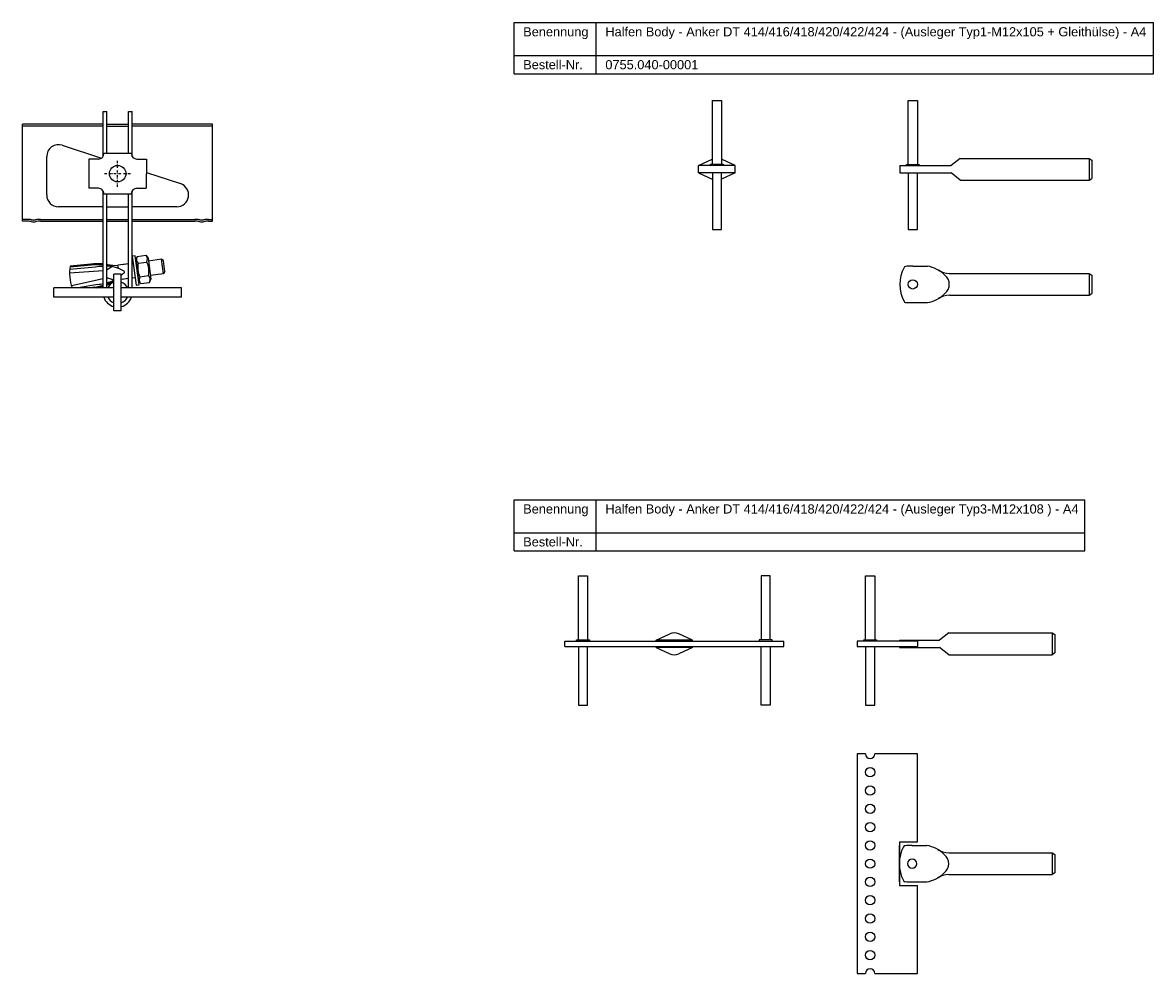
# Model space of a CAD drawing. Header units: millimetres. Extents: x 351 to 1620, y -1209 to 170.
# Tile 4 of 4: x 1001 to 1620, y -357 to 163. Entities that reach past the tile are written whole.
import ezdxf

# ---------------------------------------------------------------- set-up
doc = ezdxf.new("R2010")
doc.units = ezdxf.units.MM
doc.header["$LTSCALE"] = 10
doc.linetypes.add('STRICHPUNKT2', pattern=[0.5, 0.25, -0.125, 0, -0.125])
doc.layers.add('HALFEN', color=2, linetype='Continuous')
doc.styles.add('ARIAL50', font='ARIAL.TTF', dxfattribs={"height": 5})

msp = doc.modelspace()

# ---------------------------------------------------------------- linework, layer by layer
at = {"layer": 'HALFEN'}
for p, q in [((1270.24, 162.96), (1620.1, 162.96)), ((1270.24, 134.96), (1270.24, 162.96)), ((1315.2, 134.96), (1315.2, 162.96)), ((1620.1, 134.96), (1620.1, 162.96)), ((1270.24, 144.96), (1620.1, 144.96)), ((1270.24, 134.96), (1620.1, 134.96)), ((1378.75, 85.46), (1378.75, 120.46)), ((1378.75, 120.46), (1383.75, 120.46)), ((1383.75, 120.46), (1383.75, 85.46)), ((1485.93, 85.43), (1485.93, 120.43)), ((1485.93, 120.43), (1490.93, 120.43)), ((1490.93, 120.43), (1490.93, 85.43)), ((1045.3, 89.69), (1045.3, 114.36)), ((1045.3, 114.36), (1047.3, 114.36)), ((1047.3, 91.36), (1047.3, 114.36)), ((1059.3, 91.35), (1059.3, 114.36)), ((1059.3, 114.36), (1061.3, 114.36)), ((1061.3, 89.7), (1061.3, 114.36)), ((1001.3, 54.35), (1001.3, 107.35)), ((1045.3, 107.35), (1001.3, 107.35)), ((1045.3, 106.35), (1001.3, 106.35)), ((1047.3, 107.35), (1059.3, 107.35)), ((1047.3, 106.35), (1059.3, 106.35)), ((1105.3, 107.35), (1061.3, 107.35)), ((1105.3, 106.35), (1061.3, 106.35)), ((1105.3, 54.35), (1105.3, 107.35)), ((1022.99, 95.9), (1044.53, 88.9)), ((1014.48, 68.72), (1014.48, 89.72)), ((1037.6, 88.37), (1037.58, 72.37)), ((1042.81, 88.37), (1037.6, 88.37)), ((1060.81, 91.35), (1045.81, 91.36)), ((1063.81, 88.35), (1069.02, 88.35)), ((1069.02, 88.35), (1069, 72.35)), ((1371.25, 84.76), (1378.74, 88.21)), ((1391.25, 84.76), (1383.76, 88.21)), ((1514.43, 88.73), (1509.43, 84.73)), ((1514.43, 88.73), (1585.03, 88.73)), ((1585.03, 88.73), (1585.03, 76.73)), ((1585.03, 88.73), (1586.43, 87.73)), ((1586.43, 87.73), (1586.43, 77.73)), ((1069.01, 80.95), (1087.62, 74.9)), ((1371.25, 80.76), (1371.25, 84.76)), ((1391.25, 84.76), (1371.25, 84.76)), ((1391.25, 80.76), (1371.25, 80.76)), ((1371.25, 80.76), (1378.74, 77.31)), ((1377.75, 84.76), (1377.75, 85.46)), ((1377.75, 85.46), (1384.75, 85.46)), ((1378.75, 80.76), (1378.75, 49.76)), ((1383.75, 49.76), (1383.75, 80.76)), ((1391.25, 80.76), (1383.76, 77.31)), ((1384.75, 85.46), (1384.75, 84.76)), ((1391.25, 80.76), (1391.25, 84.76)), ((1481.43, 84.73), (1509.43, 84.73)), ((1481.43, 84.73), (1481.43, 80.73)), ((1481.43, 80.73), (1509.43, 80.73)), ((1484.93, 84.73), (1484.93, 85.43)), ((1484.93, 85.43), (1491.93, 85.43)), ((1485.93, 80.73), (1485.93, 49.73)), ((1490.93, 49.73), (1490.93, 80.73)), ((1491.93, 85.43), (1491.93, 84.73)), ((1514.43, 76.73), (1509.43, 80.73)), ((1514.43, 76.73), (1585.03, 76.73)), ((1585.03, 76.73), (1586.43, 77.73)), ((1042.79, 72.37), (1037.58, 72.37)), ((1045.3, 17.86), (1045.3, 71.01)), ((1045.79, 69.36), (1060.79, 69.35)), ((1047.3, 17.86), (1047.3, 69.36)), ((1059.3, 17.86), (1059.3, 69.35)), ((1061.3, 17.86), (1061.3, 71.02)), ((1063.79, 72.35), (1069, 72.35)), ((1045.3, 62.22), (1020.98, 62.22)), ((1047.3, 62.22), (1059.3, 62.22)), ((1085.62, 62.22), (1061.3, 62.22)), ((1003.55, 55.35), (1001.3, 55.35)), ((1003.55, 54.35), (1001.3, 54.35)), ((1011.05, 55.35), (1045.3, 55.35)), ((1011.05, 54.35), (1045.3, 54.35)), ((1047.3, 55.35), (1059.3, 55.35)), ((1047.3, 54.35), (1059.3, 54.35)), ((1061.3, 55.35), (1095.55, 55.35)), ((1061.3, 54.35), (1095.55, 54.35)), ((1103.05, 55.35), (1105.3, 55.35)), ((1103.05, 54.35), (1105.3, 54.35)), ((1378.75, 49.76), (1383.75, 49.76)), ((1485.93, 49.73), (1490.93, 49.73)), ((1059.3, 31.04), (1053.47, 30.22)), ((1059.3, 31.04), (1055.8, 30.55)), ((1059.3, 31.04), (1055.8, 30.55)), ((1062.88, 35.42), (1061.3, 35.2)), ((1061.3, 35.2), (1063.53, 19.36)), ((1061.84, 31.39), (1061.3, 31.32)), ((1065.11, 19.58), (1062.88, 35.42)), ((1063.17, 33.4), (1064.78, 21.91)), ((1063.93, 35.07), (1063.19, 33.25)), ((1063.93, 35.07), (1068.71, 35.75)), ((1064.45, 31.36), (1069.23, 32.03)), ((1068.71, 35.75), (1069.92, 34.19)), ((1069.92, 34.19), (1071.54, 22.7)), ((1077.23, 33.56), (1070.15, 32.56)), ((1078.35, 25.64), (1077.23, 33.56)), ((1078.36, 32.71), (1077.23, 33.56)), ((1079.2, 26.76), (1078.36, 32.71)), ((1045.3, 27.17), (1027.03, 26)), ((1041.14, 29.29), (1027.11, 27.86)), ((1038.69, 30.92), (1027.27, 29.85)), ((1038.75, 30.22), (1027.33, 29.14)), ((1050.35, 29.57), (1047.3, 27.58)), ((1050.35, 29.57), (1047.3, 27.58)), ((1050.35, 29.57), (1047.3, 27.58)), ((1050.35, 29.57), (1047.3, 27.58)), ((1049.33, 29.66), (1050.35, 29.57)), ((1049.33, 29.66), (1050.35, 29.57)), ((1049.33, 29.66), (1050.35, 29.57)), ((1049.33, 29.66), (1050.35, 29.57)), ((1051.3, 5.36), (1051.3, 25.36)), ((1055.3, 25.36), (1051.3, 25.36)), ((1055.3, 25.36), (1051.3, 25.36)), ((1053.69, 28.61), (1053.47, 30.22)), ((1053.71, 28.51), (1053.61, 29.23)), ((1055.3, 5.36), (1055.3, 25.36)), ((1078.35, 25.64), (1071.27, 24.64)), ((1079.2, 26.76), (1078.35, 25.64)), ((1488.43, 29.81), (1496.43, 29.81)), ((1508.44, 25.81), (1585.03, 25.81)), ((1585.03, 25.81), (1585.03, 13.81)), ((1585.03, 25.81), (1586.43, 24.81)), ((1586.43, 24.81), (1586.43, 14.81)), ((1045.3, 22.85), (1028, 19.06)), ((1042.48, 19.78), (1031.74, 17.86)), ((1047.3, 23.8), (1047.37, 23.3)), ((1047.3, 23.8), (1047.37, 23.3)), ((1047.3, 23.8), (1047.37, 23.3)), ((1047.3, 23.8), (1047.37, 23.3)), ((1047.37, 23.3), (1047.3, 23.29)), ((1047.37, 23.3), (1047.3, 23.29)), ((1047.37, 23.3), (1047.3, 23.29)), ((1047.37, 23.3), (1047.3, 23.29)), ((1050.8, 22.25), (1047.37, 23.3)), ((1050.8, 22.25), (1047.37, 23.3)), ((1050.8, 22.25), (1047.37, 23.3)), ((1051.3, 22.09), (1047.37, 23.3)), ((1050.45, 21.69), (1051.3, 22.02)), ((1050.45, 21.69), (1050.8, 21.83)), ((1050.45, 21.69), (1050.8, 21.83)), ((1050.45, 21.69), (1050.8, 21.83)), ((1059.3, 22.96), (1055.3, 22.4)), ((1059.3, 22.96), (1055.8, 22.47)), ((1059.3, 22.96), (1055.8, 22.47)), ((1062.95, 23.47), (1061.3, 23.24)), ((1063.53, 19.36), (1065.11, 19.58)), ((1066.02, 20.2), (1064.81, 21.76)), ((1065.5, 23.92), (1070.28, 24.59)), ((1066.02, 20.2), (1070.8, 20.88)), ((1070.8, 20.88), (1071.54, 22.7)), ((1051.3, 17.86), (1018.3, 17.86)), ((1018.3, 12.86), (1018.3, 17.86)), ((1051.3, 12.86), (1018.3, 12.86)), ((1040.46, 18.24), (1038.41, 17.86)), ((1088.3, 17.86), (1055.3, 17.86)), ((1088.3, 12.86), (1055.3, 12.86)), ((1088.3, 12.86), (1088.3, 17.86)), ((1508.44, 13.81), (1585.03, 13.81)), ((1585.03, 13.81), (1586.43, 14.81)), ((1488.43, 9.81), (1496.43, 9.81)), ((1055.3, 5.36), (1051.3, 5.36)), ((1270.24, -98.02), (1582.53, -98.02)), ((1270.24, -126.02), (1270.24, -98.02)), ((1315.2, -126.02), (1315.2, -98.02)), ((1582.53, -126.02), (1582.53, -98.02)), ((1270.24, -116.02), (1582.53, -116.02)), ((1270.24, -126.02), (1582.53, -126.02)), ((1305.44, -174.56), (1305.44, -139.56)), ((1305.44, -139.56), (1310.44, -139.56)), ((1310.44, -139.56), (1310.44, -174.56)), ((1410.44, -139.56), (1405.44, -139.56)), ((1405.44, -139.56), (1405.44, -174.56)), ((1410.44, -174.56), (1410.44, -139.56)), ((1462.59, -174.56), (1462.59, -139.56)), ((1462.59, -139.56), (1467.59, -139.56)), ((1467.59, -139.56), (1467.59, -174.56)), ((1347.94, -174.76), (1355.43, -171.31)), ((1367.94, -174.76), (1360.45, -171.31)), ((1508.09, -170.76), (1503.09, -174.76)), ((1508.09, -170.76), (1564.69, -170.76)), ((1564.69, -170.76), (1564.69, -182.76)), ((1564.69, -170.76), (1566.09, -171.76)), ((1566.09, -171.76), (1566.09, -181.76)), ((1297.94, -178.26), (1297.94, -175.26)), ((1297.94, -175.26), (1417.94, -175.26)), ((1297.94, -178.26), (1417.94, -178.26)), ((1304.44, -175.26), (1304.44, -174.56)), ((1304.44, -174.56), (1311.44, -174.56)), ((1305.44, -178.26), (1305.44, -210.26)), ((1310.44, -210.26), (1310.44, -178.26)), ((1311.44, -174.56), (1311.44, -175.26)), ((1347.94, -175.26), (1347.94, -174.76)), ((1367.94, -174.76), (1347.94, -174.76)), ((1347.94, -178.76), (1347.94, -178.26)), ((1367.94, -178.76), (1347.94, -178.76)), ((1347.94, -178.76), (1355.43, -182.21)), ((1367.94, -178.76), (1360.45, -182.21)), ((1367.94, -175.26), (1367.94, -174.76)), ((1367.94, -178.76), (1367.94, -178.26)), ((1411.44, -174.56), (1404.44, -174.56)), ((1404.44, -174.56), (1404.44, -175.26)), ((1405.44, -210.26), (1405.44, -178.26)), ((1410.44, -178.26), (1410.44, -210.26)), ((1411.44, -175.26), (1411.44, -174.56)), ((1417.94, -178.26), (1417.94, -175.26)), ((1491.09, -175.26), (1458.09, -175.26)), ((1458.09, -175.26), (1458.09, -178.26)), ((1458.09, -178.26), (1491.09, -178.26)), ((1461.59, -175.26), (1461.59, -174.56)), ((1461.59, -174.56), (1468.59, -174.56)), ((1462.59, -178.26), (1462.59, -210.26)), ((1467.59, -210.26), (1467.59, -178.26)), ((1468.59, -174.56), (1468.59, -175.26)), ((1481.09, -174.76), (1503.09, -174.76)), ((1481.09, -174.76), (1481.09, -175.26)), ((1481.09, -178.26), (1481.09, -178.76)), ((1481.09, -178.76), (1503.09, -178.76)), ((1491.09, -175.26), (1491.09, -178.26)), ((1508.09, -182.76), (1503.09, -178.76)), ((1508.09, -182.76), (1564.69, -182.76)), ((1566.09, -181.76), (1564.69, -182.76)), ((1305.44, -210.26), (1310.44, -210.26)), ((1410.44, -210.26), (1405.44, -210.26)), ((1462.59, -210.26), (1467.59, -210.26)), ((1462.54, -237.03), (1458.09, -237.03)), ((1458.09, -237.03), (1458.09, -357.03)), ((1491.09, -237.03), (1467.64, -237.03)), ((1491.09, -285.03), (1491.09, -237.03)), ((1481.09, -285.03), (1481.09, -309.03)), ((1481.09, -285.03), (1491.09, -285.03)), ((1481.09, -307.03), (1481.09, -287.03)), ((1488.09, -287.03), (1496.09, -287.03)), ((1508.1, -291.03), (1564.69, -291.03)), ((1564.69, -291.03), (1564.69, -303.03)), ((1564.69, -291.03), (1566.09, -292.03)), ((1566.09, -292.03), (1566.09, -302.03)), ((1508.1, -303.03), (1564.69, -303.03)), ((1566.09, -302.03), (1564.69, -303.03)), ((1481.09, -309.03), (1491.09, -309.03)), ((1488.09, -307.03), (1496.09, -307.03)), ((1491.09, -357.03), (1491.09, -309.03)), ((1458.09, -357.03), (1462.54, -357.03)), ((1467.64, -357.03), (1491.09, -357.03))]:
    msp.add_line(p, q, dxfattribs=at)
at = {"layer": 'HALFEN', "color": 1, "linetype": 'STRICHPUNKT2', "ltscale": 0.5}
for p, q in [((1053.3, 73.11), (1053.3, 87.61)), ((1046.05, 80.36), (1060.55, 80.36))]:
    msp.add_line(p, q, dxfattribs=at)
at = {"layer": 'HALFEN'}
for centre, radius in [((1053.3, 80.36), 4.5), ((1488.43, 19.81), 2.55), ((1465.09, -247.03), 2.55), ((1465.09, -257.03), 2.55), ((1465.09, -267.03), 2.55), ((1465.09, -277.03), 2.55), ((1465.09, -287.03), 2.55), ((1465.09, -297.03), 2.55), ((1465.09, -307.03), 2.55), ((1465.09, -317.03), 2.55), ((1465.09, -327.03), 2.55), ((1465.09, -337.03), 2.55), ((1465.09, -347.03), 2.55)]:
    msp.add_circle(centre, radius, dxfattribs=at)
for centre, radius, start, end in [((1020.98, 89.72), 6.5, 72, 180), ((1042.81, 91.37), 3, 269.95559, 359.95559), ((1063.81, 91.35), 3, 179.95559, 269.95559), ((1381.25, 82.76), 6, 114.62432, 114.72996), ((1381.25, 82.76), 6, 65.27004, 65.37568), ((1488.43, 82.73), 6, 114.62432, 114.72996), ((1488.43, 82.73), 6, 65.27004, 65.37568), ((1085.62, 68.72), 6.5, 270, 72), ((1381.25, 82.76), 6, 245.27004, 245.37568), ((1381.25, 82.76), 6, 294.62432, 294.72996), ((1488.43, 82.73), 6, 245.27004, 245.37568), ((1488.43, 82.73), 6, 294.62432, 294.72996), ((1020.98, 68.72), 6.5, 180, 270), ((1042.79, 69.37), 3, 359.95559, 89.95559), ((1063.79, 69.35), 3, 89.95559, 179.95559), ((1003.55, 39.35), 16, 80.36636, 90), ((1003.55, 39.35), 15, 80.36636, 90), ((1007.3, 61.44), 7.41, 260.36636, 279.63364), ((1007.3, 61.44), 6.41, 260.36636, 279.63364), ((1011.05, 39.35), 16, 90, 99.63364), ((1011.05, 39.35), 15, 90, 99.63364), ((1095.55, 39.35), 16, 80.36636, 90), ((1095.55, 39.35), 15, 80.36636, 90), ((1099.3, 61.44), 7.41, 260.36636, 279.63364), ((1099.3, 61.44), 6.41, 260.36636, 279.63364), ((1103.05, 39.35), 16, 90, 99.63364), ((1103.05, 39.35), 15, 90, 99.63364), ((1042.7, -11.23), 42.29, 86.47165, 95.44157), ((1066.9, 33.6), 3.32, 162.43847, 222.43847), ((1076.68, 29.28), 12.4, 170.38303, 205.61697), ((1066.26, 33.51), 3.32, 333.56153, 33.56153), ((1058.05, 26.67), 12.4, 350.38303, 25.61697), ((1053.83, 26.23), 26.8, 172.24397, 198.21103), ((1042.86, -0.15), 30.65, 85.43459, 97.65576), ((1047.16, -13.98), 43.69, 92.44132, 97.9226), ((1042.7, -11.23), 42.29, 83.07738, 83.75165), ((1042.7, -11.23), 42.29, 83.07738, 83.75165), ((1042.7, -11.23), 42.29, 83.07738, 83.75165), ((1042.7, -11.23), 42.29, 83.07738, 83.75165), ((1042.86, -0.15), 30.65, 63.44584, 81.67144), ((1047.16, -13.98), 43.69, 87.15167, 89.81779), ((1047.16, -13.98), 43.69, 87.15167, 89.81779), ((1047.16, -13.98), 43.69, 87.15167, 89.81779), ((1047.16, -13.98), 43.69, 87.15167, 89.81779), ((1052.53, 50.74), 20.54, 256.67305, 272.61653), ((1036.01, 48.57), 30.65, 308.99536, 312.55416), ((1056.39, 26.69), 0.594, 357.93529, 73.26541), ((1056.39, 26.69), 0.594, 357.93529, 73.26541), ((1056.39, 26.69), 0.594, 357.93529, 73.26541), ((1056.42, 26.49), 0.594, 302.73459, 18.06471), ((1056.42, 26.49), 0.594, 302.73459, 18.06471), ((1056.42, 26.49), 0.594, 302.73459, 18.06471), ((1501.98, 19.81), 20.55, 153.10667, 206.89333), ((1484.54, 28.66), 1, 95.71948, 153.10667), ((1487.77, -3.56), 33.38, 88.87071, 95.71948), ((1492.96, 11.42), 18.71, 45.68888, 79.34138), ((1509.13, 39.37), 13.57, 240.09537, 267.05052), ((1502, 19.81), 6.43, 308.92503, 51.07497), ((1036.01, 48.57), 30.65, 278.34424, 287.63767), ((1032.8, 59.17), 42.29, 282.33498, 287.18811), ((1036.34, 63.04), 43.69, 278.0774, 281.83857), ((1036.01, 48.57), 30.65, 291.60765, 299.91754), ((1036.34, 63.04), 43.69, 284.53264, 288.84833), ((1036.34, 63.04), 43.69, 284.53264, 288.84833), ((1036.34, 63.04), 43.69, 284.53264, 288.84833), ((1036.34, 63.04), 43.69, 284.53264, 288.84833), ((1032.8, 59.17), 42.29, 290.04791, 292.92262), ((1032.8, 59.17), 42.29, 290.04791, 292.92262), ((1032.8, 59.17), 42.29, 290.04791, 292.92262), ((1032.8, 59.17), 42.29, 290.04791, 292.92262), ((1053.3, 15.36), 6, 109.47122, 155.37568), ((1059.33, 2.31), 20.54, 113.02649, 119.32695), ((1053.3, 15.36), 6, 24.62432, 70.52878), ((1068.47, 22.44), 3.32, 153.56153, 213.56153), ((1067.83, 22.35), 3.32, 342.43847, 42.43847), ((1053.3, 15.36), 8, 198.20996, 255.52249), ((1053.3, 15.36), 6, 204.62432, 250.52878), ((1053.3, 15.36), 8, 284.47751, 341.79004), ((1053.3, 15.36), 6, 289.47122, 335.37568), ((1492.96, 28.2), 18.71, 280.65862, 314.31112), ((1509.13, 0.26), 13.57, 92.94948, 119.90463), ((1484.54, 10.97), 1, 206.89333, 264.28052), ((1487.77, 43.19), 33.38, 264.28052, 271.12929), ((1307.94, -176.76), 6, 114.62432, 114.72996), ((1307.94, -176.76), 6, 65.27004, 65.37568), ((1357.94, -176.76), 6, 65.27004, 114.72996), ((1407.94, -176.76), 6, 114.62432, 114.72996), ((1407.94, -176.76), 6, 65.27004, 65.37568), ((1307.94, -176.76), 6, 245.27004, 245.37568), ((1307.94, -176.76), 6, 294.62432, 294.72996), ((1357.94, -176.76), 6, 245.27004, 294.72996), ((1407.94, -176.76), 6, 245.27004, 245.37568), ((1407.94, -176.76), 6, 294.62432, 294.72996), ((1465.09, -237.03), 2.55, 180, 0), ((1501.64, -297.03), 20.55, 153.10667, 206.89333), ((1484.2, -288.19), 1, 95.71948, 153.10667), ((1487.43, -320.41), 33.38, 88.87071, 95.71948), ((1492.63, -305.42), 18.71, 45.68888, 79.34138), ((1508.8, -277.48), 13.57, 240.09537, 267.05052), ((1488.09, -297.03), 2.55, 90, 270), ((1488.09, -297.03), 2.55, 270, 90), ((1501.66, -297.03), 6.43, 308.92503, 51.07497), ((1492.63, -288.64), 18.71, 280.65862, 314.31112), ((1508.8, -316.58), 13.57, 92.94948, 119.90463), ((1484.2, -305.88), 1, 206.89333, 264.28052), ((1487.43, -273.65), 33.38, 264.28052, 271.12929), ((1465.09, -357.03), 2.55, 0, 180)]:
    msp.add_arc(centre, radius, start, end, dxfattribs=at)

# ---------------------------------------------------------------- texts
at = {"layer": 'HALFEN', "style": 'ARIAL50'}
for s, p in [('Halfen Body - Anker DT 414/416/418/420/422/424 - (Ausleger Typ1-M12x105 + Gleithülse) - A4', (1320.2, 155.46)), ('Benennung', (1275.24, 155.46)), ('Bestell-Nr.', (1275.24, 137.46)), ('0755.040-00001', (1320.2, 137.46)), ('Benennung', (1275.24, -105.52)), ('Halfen Body - Anker DT 414/416/418/420/422/424 - (Ausleger Typ3-M12x108 ) - A4', (1320.2, -105.52)), ('Bestell-Nr.', (1275.24, -123.52))]:
    msp.add_text(s, height=5, dxfattribs=at).set_placement(p)

doc.saveas('drawing.dxf')
